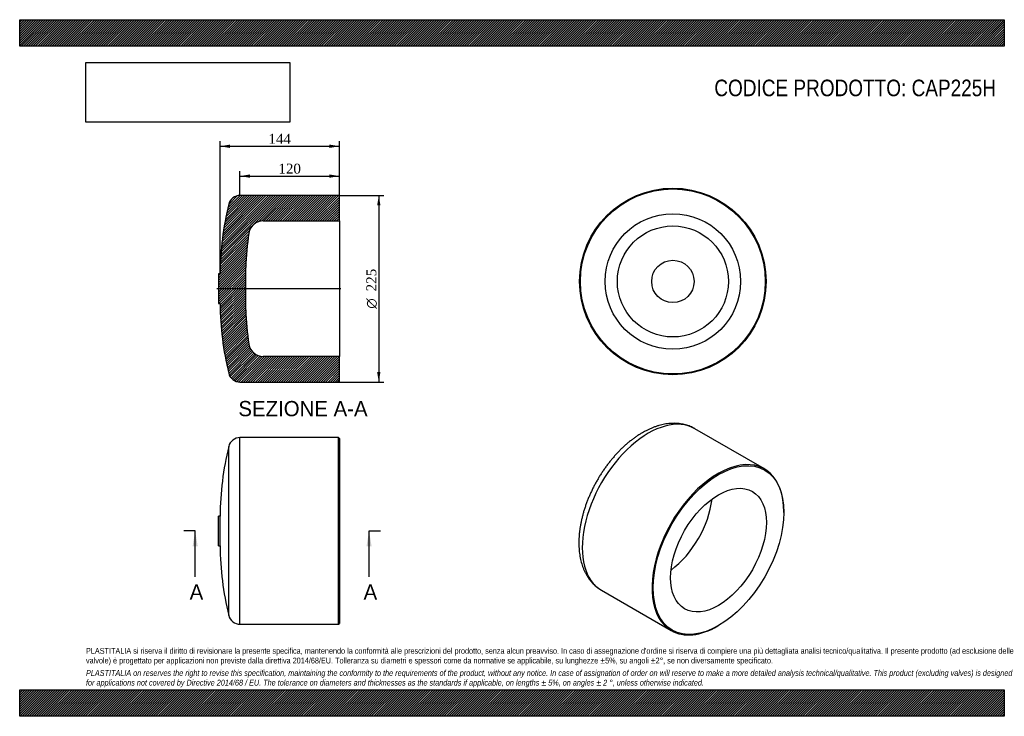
# Model space of a CAD drawing. Header units: millimetres. Extents: x 0 to 1188, y 0 to 840.
import ezdxf
from ezdxf.enums import TextEntityAlignment as Align
from ezdxf.lldxf.tags import DXFTag

# ---------------------------------------------------------------- set-up
doc = ezdxf.new("R2010")
doc.units = ezdxf.units.MM
doc.header["$LTSCALE"] = 4
for name, color, linetype in [('CAP225H', 7, 'Continuous'), ('Default', 7, 'Continuous'), ('DV3_Default', 7, 'Continuous')]:
    doc.layers.add(name, color=color, linetype=linetype)
doc.styles.add('SEACAD_Solid_Edge_ANSI', font='seans.ttf')
doc.styles.add('SEACAD_Solid_Edge_ANSI1_Symbols', font='semeca1.ttf')
doc.styles.add('SEACAD_Times_New_Roman', font='times.ttf')
tags = doc.linetypes.add('CENTER2', pattern=[28.575000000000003, 19.05, -3.175, 3.175, -3.175]).pattern_tags.tags
tags[10:11] = [DXFTag(74, 4), DXFTag(75, 0), DXFTag(340, '0'), DXFTag(46, 0.0), DXFTag(50, 0.0), DXFTag(44, 0.0), DXFTag(45, 0.0)]
tags[8:9] = [DXFTag(74, 4), DXFTag(75, 0), DXFTag(340, '0'), DXFTag(46, 0.0), DXFTag(50, 0.0), DXFTag(44, 0.0), DXFTag(45, 0.0)]
tags[6:7] = [DXFTag(74, 4), DXFTag(75, 0), DXFTag(340, '0'), DXFTag(46, 0.0), DXFTag(50, 0.0), DXFTag(44, 0.0), DXFTag(45, 0.0)]
tags[4:5] = [DXFTag(74, 4), DXFTag(75, 0), DXFTag(340, '0'), DXFTag(46, 0.0), DXFTag(50, 0.0), DXFTag(44, 0.0), DXFTag(45, 0.0)]
doc.dimstyles.new('ANSImm', dxfattribs={"dimtxt": 12, "dimasz": 12, "dimexe": 6, "dimexo": 0, "dimgap": 3, "dimtad": 1, "dimdsep": 46, "dimtxsty": 'SEACAD_Times_New_Roman', "dimblk1": '_SE_FILLED', "dimblk2": '_SE_FILLED', "dimsah": 1, "dimcen": 6, "dimazin": 0, "dimtfac": 0.85, "dimtdec": 3, "dimtofl": 0, "dimtmove": 0, "dimatfit": 3, "dimfxl": 1, "dimarcsym": 0})
picture_1 = doc.add_image_def('image1.jpg', size_in_pixel=(4302, 1260))
pattern_1 = [(45, (0, 0), (-1.414213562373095, 1.414213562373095), [])]

# ---------------------------------------------------------------- blocks, each defined once
blk = doc.blocks.new('SE')
at = {"layer": 'CAP225H', "color": 7, "linetype": 'Continuous'}
for p, q in [((265.7757146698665, 110.996577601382), (265.7757146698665, 335.9965776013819)), ((384.7757146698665, 335.996577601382), (265.7757146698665, 335.996577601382)), ((384.7757146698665, 110.996577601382), (384.7757146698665, 335.996577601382)), ((385.7757146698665, 334.996577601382), (384.7757146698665, 335.996577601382)), ((385.7757146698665, 334.996577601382), (385.7757146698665, 111.996577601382)), ((252.1817164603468, 121.6494575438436), (252.1817164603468, 325.3436976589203)), ((239.775714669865, 205.4965776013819), (239.775714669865, 241.4965776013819)), ((241.775714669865, 241.496577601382), (239.775714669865, 241.496577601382)), ((241.775714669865, 205.4965776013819), (241.775714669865, 241.496577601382)), ((239.775714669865, 205.4965776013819), (241.775714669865, 205.4965776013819)), ((265.7757146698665, 110.996577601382), (384.7757146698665, 110.996577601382)), ((384.7757146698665, 110.996577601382), (385.7757146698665, 111.996577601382))]:
    blk.add_line(p, q, dxfattribs=at)
for centre, radius, start, end in [((265.7757146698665, 321.996577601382), 14, 90, 166.1677521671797), ((600.7857627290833, 239.5102601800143), 359.0155429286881, 166.1677521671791, 179.6829992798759), ((600.7857627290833, 207.4828950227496), 359.0155429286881, 180.317000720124, 193.8322478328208), ((265.7757146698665, 124.996577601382), 14, 193.8322478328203, 270)]:
    blk.add_arc(centre, radius, start, end, dxfattribs=at)
blk = doc.blocks.new('SE1')
at = {"layer": 'CAP225H', "color": 7, "linetype": 'Continuous'}
for p, q in [((898.6888025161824, 298.220551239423), (814.5430955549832, 346.8020978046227)), ((921.9883153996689, 245.9041294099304), (921.9883153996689, 246.7206259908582)), ((702.0430955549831, 151.9463819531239), (786.1888025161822, 103.3648353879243)), ((842.4388025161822, 108.9368279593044), (843.1459092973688, 109.3450762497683))]:
    blk.add_line(p, q, dxfattribs=at)
for centre, major_axis, ratio, start_param, end_param in [((758.2930955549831, 249.3742398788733), (-56.25, -97.42785792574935), 0.5773502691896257, 3.141592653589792, 6.283185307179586), ((842.4388025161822, 200.7926933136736), (-56.25000000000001, -97.42785792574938), 0.5773502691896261, 2.356194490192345, 6.283185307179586), ((778.0920854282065, 237.9432877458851), (-40.85, -70.75427548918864), 0.577350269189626, 0.9210750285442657, 2.220517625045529), ((842.4388025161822, 200.7926933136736), (-56.25000000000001, -97.42785792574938), 0.5773502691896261, 0, 0.785398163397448)]:
    blk.add_ellipse(centre, major_axis=major_axis, ratio=ratio, start_param=start_param, end_param=end_param, dxfattribs=at)
for major_axis, ratio in [((55.75000000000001, 96.561832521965), 0.5773502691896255), ((-40.84999999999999, -70.75427548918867), 0.5773502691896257)]:
    blk.add_ellipse((843.1459092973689, 200.3844450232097), major_axis=major_axis, ratio=ratio, dxfattribs=at)
for points, knots in [([(814.5319751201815, 346.8031563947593), (814.4840479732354, 346.8327734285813), (813.6419819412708, 347.352858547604), (811.7594936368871, 348.30926266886), (809.0739238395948, 349.5387657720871), (806.2671272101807, 350.5980328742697), (803.3952045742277, 351.4856857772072), (800.4475414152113, 352.2006368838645), (797.4312189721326, 352.7415115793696), (794.348541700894, 353.1067805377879), (791.2032875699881, 353.2947795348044), (787.9992236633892, 353.3038120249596), (784.7407059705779, 353.1322815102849), (781.4326724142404, 352.7788545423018), (778.0807571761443, 352.2426468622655), (774.6912048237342, 351.5233580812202), (771.271050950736, 350.6215273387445), (767.826990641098, 349.5381450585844), (764.3688989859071, 348.2764198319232), (760.8956903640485, 346.8351334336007), (757.4474874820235, 345.2333099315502), (754.1729337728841, 343.5525962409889), (752.2748847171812, 342.4809343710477), (751.2930955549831, 341.9235087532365)], [0, 0, 0, 0, 0.002467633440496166, 0.0503065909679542, 0.09812378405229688, 0.1459955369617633, 0.1940091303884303, 0.2422469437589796, 0.2907839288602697, 0.3396850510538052, 0.3890027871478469, 0.4387748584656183, 0.4890224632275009, 0.5397493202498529, 0.590941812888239, 0.6425704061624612, 0.6945923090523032, 0.7469551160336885, 0.7996009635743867, 0.8524706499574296, 0.9055072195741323, 0.9586586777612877, 1, 1, 1, 1]), ([(751.2930955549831, 341.9235087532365), (750.6160171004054, 341.5280731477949), (748.9690311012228, 340.5622246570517), (746.0034546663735, 338.69538212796), (742.6326090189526, 336.4059914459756), (739.2669236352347, 333.9513166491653), (735.9477788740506, 331.360254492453), (732.6702538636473, 328.631756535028), (729.4416982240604, 325.7729336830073), (726.265971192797, 322.7887641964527), (723.1477002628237, 319.6848529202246), (720.0911735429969, 316.4667016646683), (717.1006585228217, 313.139913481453), (714.1803315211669, 309.7101461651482), (711.3343049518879, 306.1831309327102), (708.5666234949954, 302.564671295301), (705.8812649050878, 298.8606446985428), (703.282136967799, 295.0770009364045), (700.7730737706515, 291.219759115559), (698.3578311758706, 287.2950029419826), (696.0400821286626, 283.3088746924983), (693.823441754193, 279.2676221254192), (691.7114312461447, 275.1775470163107), (689.7074688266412, 271.0449878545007), (687.8148436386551, 266.8762534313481), (686.0367409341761, 262.6776600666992), (684.3762458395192, 258.4555310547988), (682.8363443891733, 254.2161893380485), (681.4199258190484, 249.9659516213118), (680.1297860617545, 245.7111245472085), (678.9686322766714, 241.4580036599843), (677.9390880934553, 237.212876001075), (677.0436990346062, 232.9820272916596), (676.2849372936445, 228.7717547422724), (675.6652046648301, 224.588386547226), (675.1868319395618, 220.4383090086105), (674.852072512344, 216.328001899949), (674.6630873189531, 212.2640819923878), (674.621917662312, 208.253353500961), (674.7304386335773, 204.3029907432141), (674.9902664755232, 200.4206250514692), (675.4026475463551, 196.6142623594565), (675.9683631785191, 192.8921690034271), (676.6876334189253, 189.2628046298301), (677.5599881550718, 185.734841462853), (678.5841615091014, 182.3170177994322), (679.758022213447, 179.0179390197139), (681.0785586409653, 175.8458445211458), (682.5419272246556, 172.8083741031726), (684.1435697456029, 169.9123606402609), (685.8783595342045, 167.1637163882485), (687.7408468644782, 164.5673017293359), (689.7252318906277, 162.1272539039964), (691.8263146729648, 159.8460052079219), (694.0367329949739, 157.7284225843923), (696.3577159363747, 155.7672527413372), (698.7597726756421, 153.9976387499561), (700.7287456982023, 152.6933385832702), (701.7913482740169, 152.1068268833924), (702.0760630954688, 151.9502302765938)], [0, 0, 0, 0, 0.009778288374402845, 0.02801488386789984, 0.04623828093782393, 0.06445023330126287, 0.08264612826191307, 0.1008229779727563, 0.1189791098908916, 0.1371138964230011, 0.1552275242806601, 0.1733208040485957, 0.1913950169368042, 0.2094517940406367, 0.2274930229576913, 0.2455207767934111, 0.2635372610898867, 0.2815447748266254, 0.299545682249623, 0.3175423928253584, 0.3355373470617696, 0.3535330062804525, 0.3715311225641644, 0.3895340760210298, 0.4075443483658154, 0.4255644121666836, 0.4435967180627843, 0.4616436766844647, 0.4797076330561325, 0.4977908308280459, 0.515895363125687, 0.534023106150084, 0.5521756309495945, 0.5703540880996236, 0.5885590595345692, 0.6067903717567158, 0.6250468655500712, 0.6433261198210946, 0.6616241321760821, 0.6799349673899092, 0.6982486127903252, 0.7165517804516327, 0.7348298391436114, 0.753065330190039, 0.7712383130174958, 0.7893270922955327, 0.8073093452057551, 0.8251635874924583, 0.8428708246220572, 0.8604161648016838, 0.8777901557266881, 0.8949896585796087, 0.9120181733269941, 0.9288856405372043, 0.9456078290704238, 0.9622054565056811, 0.9787031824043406, 0.9951285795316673, 1, 1, 1, 1])]:
    blk.add_open_spline(points, degree=3, knots=knots, dxfattribs=at)
blk = doc.blocks.new('SE3')
at = {"color": 7, "linetype": 'Continuous', "style": 'SEACAD_Solid_Edge_ANSI'}
blk.add_text('A', height=18.4, dxfattribs=at).set_placement((414.910917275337, 159.096577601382), align=Align.TOP_LEFT)
blk = doc.blocks.new('SE4')
at = {"color": 7, "linetype": 'Continuous', "style": 'SEACAD_Solid_Edge_ANSI'}
blk.add_text('A', height=18.4, dxfattribs=at).set_placement((205.0627660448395, 159.096577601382), align=Align.TOP_LEFT)
blk = doc.blocks.new('SEANNOT_GROUP')
at = {"linetype": 'Continuous'}
blk.add_hatch(color=7, dxfattribs=at).paths.add_polyline_path([(424.6101421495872, 205.0965771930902), (421.5434754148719, 223.496577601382), (418.4768086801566, 205.0965771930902)])
at = {"color": 7, "linetype": 'Continuous'}
blk.add_lwpolyline([(421.5434754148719, 168.296577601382), (421.5434754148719, 223.496577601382)], dxfattribs=at)
blk = doc.blocks.new('SEANNOT_GROUP1')
at = {"linetype": 'Continuous'}
blk.add_hatch(color=7, dxfattribs=at).paths.add_polyline_path([(214.7619909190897, 205.0965771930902), (211.6953241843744, 223.496577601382), (208.6286574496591, 205.0965771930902)])
at = {"color": 7, "linetype": 'Continuous'}
blk.add_lwpolyline([(211.6953241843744, 168.296577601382), (211.6953241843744, 223.496577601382)], dxfattribs=at)
blk = doc.blocks.new('SE2')
at = {"layer": 'Default', "color": 7, "linetype": 'CENTER2'}
for p, q in [((211.6953241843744, 223.496577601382), (197.8953241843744, 223.496577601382)), ((421.5434754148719, 223.496577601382), (435.3434754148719, 223.496577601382))]:
    blk.add_line(p, q, dxfattribs=at)
at = {"layer": 'Default', "color": 7, "linetype": 'CENTER2', "const_width": 0.0001}
blk.add_lwpolyline([(421.5434754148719, 223.496577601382), (211.6953241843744, 223.496577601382)], dxfattribs=at)
at = {"layer": 'Default'}
for name in ['SEANNOT_GROUP1', 'SEANNOT_GROUP', 'SE4', 'SE3']:
    blk.add_blockref(name, (0, 0), dxfattribs=at)
blk = doc.blocks.new('SE5')
at = {"layer": 'CAP225H', "linetype": 'Continuous'}
h = blk.add_hatch(dxfattribs=at)
h.set_pattern_fill('LINE', scale=0.6299212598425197, angle=45, style=0)
h.set_pattern_definition(pattern_1)
edge = h.paths.add_edge_path()
edge.add_line((384.7757146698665, 403.111144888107), (385.7757146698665, 404.111144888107))
edge.add_line((385.7757146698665, 404.111144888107), (385.7757146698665, 433.9111448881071))
edge.add_line((385.7757146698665, 433.9111448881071), (293.7757146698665, 433.9111448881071))
edge.add_arc((293.7757146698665, 451.3426709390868), 17.43152605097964, 188.9324760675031, 270, ccw=False)
edge.add_arc((600.7857627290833, 499.5974623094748), 328.2106992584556, 181.6678670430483, 188.9324760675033, ccw=False)
edge.add_line((272.7141130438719, 490.0446731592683), (272.7141130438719, 541.1776166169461))
edge.add_arc((600.7857627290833, 531.6248274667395), 328.2106992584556, 171.0675239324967, 178.3321329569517, ccw=False)
edge.add_arc((293.7757146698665, 579.8796188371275), 17.43152605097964, 90, 171.0675239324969, ccw=False)
edge.add_line((293.7757146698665, 597.3111448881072), (385.7757146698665, 597.3111448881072))
edge.add_line((385.7757146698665, 597.3111448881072), (385.7757146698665, 627.1111448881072))
edge.add_line((385.7757146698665, 627.1111448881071), (384.7757146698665, 628.1111448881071))
edge.add_line((384.7757146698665, 628.1111448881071), (265.7757146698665, 628.1111448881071))
edge.add_arc((265.7757146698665, 614.1111448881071), 14, 90, 166.1677521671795)
edge.add_arc((600.7857627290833, 531.6248274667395), 359.0155429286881, 166.1677521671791, 179.6829992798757)
edge.add_line((241.775714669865, 533.6111448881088), (239.775714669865, 533.6111448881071))
edge.add_line((239.775714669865, 533.6111448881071), (239.775714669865, 497.6111448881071))
edge.add_line((239.775714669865, 497.6111448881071), (241.775714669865, 497.6111448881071))
edge.add_arc((600.7857627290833, 499.5974623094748), 359.0155429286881, 180.317000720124, 193.8322478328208)
edge.add_arc((265.7757146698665, 417.1111448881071), 14, 193.8322478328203, 270)
edge.add_line((265.7757146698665, 403.1111448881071), (384.7757146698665, 403.111144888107))
at = {"layer": 'CAP225H', "color": 7, "linetype": 'Continuous'}
for p, q in [((384.7757146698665, 628.1111448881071), (265.7757146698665, 628.1111448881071)), ((385.7757146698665, 627.1111448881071), (384.7757146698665, 628.1111448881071)), ((385.7757146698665, 597.3111448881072), (385.7757146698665, 627.1111448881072)), ((293.7757146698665, 597.3111448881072), (385.7757146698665, 597.3111448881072)), ((385.7757146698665, 597.3111448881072), (385.7757146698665, 433.9111448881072)), ((272.7141130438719, 490.0446731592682), (272.7141130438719, 541.177616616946)), ((239.775714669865, 533.6111448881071), (239.775714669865, 497.6111448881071)), ((241.7757146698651, 533.6111448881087), (239.775714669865, 533.6111448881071)), ((239.775714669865, 497.6111448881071), (241.775714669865, 497.6111448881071)), ((385.7757146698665, 433.9111448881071), (293.7757146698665, 433.9111448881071)), ((385.7757146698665, 404.111144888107), (385.7757146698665, 433.9111448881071)), ((384.7757146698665, 403.111144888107), (385.7757146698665, 404.111144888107)), ((265.7757146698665, 403.1111448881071), (384.7757146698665, 403.111144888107))]:
    blk.add_line(p, q, dxfattribs=at)
for centre, radius, start, end in [((265.7757146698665, 614.1111448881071), 14.00000000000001, 90, 166.1677521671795), ((600.7857627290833, 531.6248274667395), 359.0155429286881, 166.1677521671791, 179.6829992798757), ((293.7757146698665, 579.8796188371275), 17.43152605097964, 90, 171.0675239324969), ((600.7857627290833, 531.6248274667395), 328.2106992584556, 171.0675239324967, 178.3321329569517), ((600.7857627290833, 499.5974623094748), 359.0155429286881, 180.3170007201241, 193.8322478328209), ((600.7857627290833, 499.5974623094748), 328.2106992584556, 181.6678670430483, 188.9324760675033), ((293.7757146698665, 451.3426709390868), 17.43152605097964, 188.9324760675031, 270), ((265.7757146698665, 417.1111448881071), 14, 193.8322478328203, 270)]:
    blk.add_arc(centre, radius, start, end, dxfattribs=at)
at = {"layer": 'DV3_Default', "color": 7, "linetype": 'CENTER2'}
blk.add_line((387.5257146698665, 515.6111448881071), (238.025714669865, 515.6111448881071), dxfattribs=at)
blk = doc.blocks.new('SE6')
at = {"layer": 'CAP225H', "color": 7, "linetype": 'Continuous'}
for radius in [112.5, 111.5, 81.69999999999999, 66.97507312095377, 25.56647172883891]:
    blk.add_circle((788.0845077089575, 524.3753021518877), radius, dxfattribs=at)
blk = doc.blocks.new('GDimGGroup')
at = {"layer": 'Default', "linetype": 'Continuous'}
for points in [[(435.2843103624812, 616.111144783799), (433.2843103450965, 628.1111448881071), (431.2843103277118, 616.111144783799)], [(435.2843103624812, 415.1111509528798), (431.2843103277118, 415.1111509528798), (433.2843103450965, 403.1111508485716)]]:
    blk.add_hatch(color=7, dxfattribs=at).paths.add_polyline_path(points)
at = {"layer": 'Default', "color": 7, "linetype": 'Continuous'}
for p, q in [((384.7757146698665, 628.1111448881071), (439.2843103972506, 628.1111448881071)), ((433.2843103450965, 628.1111448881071), (433.2843103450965, 403.1111508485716)), ((384.7757146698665, 403.111144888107), (439.2843103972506, 403.111144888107))]:
    blk.add_line(p, q, dxfattribs=at)
for s, style, p in [('225', 'SEACAD_Times_New_Roman', (418.2843103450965, 512.4039640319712)), ('O', 'SEACAD_Solid_Edge_ANSI1_Symbols', (418.2843103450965, 491.5197535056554))]:
    blk.add_text(s, height=12, rotation=90, dxfattribs=dict(at, style=style)).set_placement(p, align=Align.TOP_LEFT)
blk = doc.blocks.new('DMBLK28')
at = {"layer": 'Default', "linetype": 'Continuous'}
for points in [[(277.7757147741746, 653.3860844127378), (265.7757146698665, 651.3860843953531), (277.7757147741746, 649.3860843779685)], [(373.7757118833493, 653.3860844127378), (373.7757118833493, 649.3860843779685), (385.7757119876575, 651.3860843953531)]]:
    blk.add_hatch(color=7, dxfattribs=at).paths.add_polyline_path(points)
at = {"layer": 'Default', "color": 7, "linetype": 'Continuous'}
for p, q in [((265.7757146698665, 628.1111448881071), (265.7757146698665, 657.3860844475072)), ((385.7757146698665, 627.1111448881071), (385.7757146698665, 657.3860844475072)), ((265.7757146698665, 651.3860843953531), (385.7757119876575, 651.3860843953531))]:
    blk.add_line(p, q, dxfattribs=at)
at = {"layer": 'Default', "color": 7, "linetype": 'Continuous', "style": 'SEACAD_Times_New_Roman'}
blk.add_text('120', height=12, dxfattribs=at).set_placement((312.1264242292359, 666.3860843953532), align=Align.TOP_LEFT)
blk = doc.blocks.new('_SE_FILLED')
at = {"color": 0}
blk.add_line((0, 0), (-1, 0), dxfattribs=at)
blk.add_solid([(0, 0), (-1, -0.1665), (-1, 0.1665), (0, 0)], dxfattribs=at)
blk = doc.blocks.new('DMBLK29')
at = {"layer": 'Default', "linetype": 'Continuous'}
for points in [[(253.7757147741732, 689.3860918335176), (241.775714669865, 687.386091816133), (253.7757147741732, 685.3860917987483)], [(373.7757083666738, 689.3860918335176), (373.7757083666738, 685.3860917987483), (385.775708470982, 687.386091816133)]]:
    blk.add_hatch(color=7, dxfattribs=at).paths.add_polyline_path(points)
at = {"layer": 'Default', "color": 7, "linetype": 'Continuous'}
for p, q in [((241.775714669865, 533.6111448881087), (241.775714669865, 693.386091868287)), ((385.7757146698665, 597.3111448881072), (385.7757146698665, 693.386091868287)), ((241.775714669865, 687.386091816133), (385.775708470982, 687.386091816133))]:
    blk.add_line(p, q, dxfattribs=at)
at = {"layer": 'Default', "color": 7, "linetype": 'Continuous', "style": 'SEACAD_Times_New_Roman'}
blk.add_text('144', height=12, dxfattribs=at).set_placement((300.1264224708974, 702.386091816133), align=Align.TOP_LEFT)

msp = doc.modelspace()

# ---------------------------------------------------------------- hatches: boundary and pattern name
at = {"layer": 'Default', "linetype": 'Continuous'}
h = msp.add_hatch(dxfattribs=at)
h.set_pattern_fill('LINE', scale=0.6299212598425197, angle=45, style=0)
h.set_pattern_definition(pattern_1)
h.paths.add_polyline_path([(1188, 808.0000131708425), (1188, 840.0000131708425), (1.020126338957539e-05, 840.0000131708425), (1.020126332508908e-05, 808.0000131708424)])
for points in [[(1188, 808.0000131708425), (1188, 840.0000131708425), (1.020126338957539e-05, 840.0000131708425), (1.020126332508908e-05, 808.0000131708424)], [(1187.999983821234, -1.146095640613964e-05), (1187.999983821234, 31.99999999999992), (-1.61787658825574e-05, 31.99999999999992), (-1.61787658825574e-05, -1.146095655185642e-05)]]:
    msp.add_hatch(color=7, dxfattribs=at).paths.add_polyline_path(points)
h = msp.add_hatch(dxfattribs=at)
h.set_pattern_fill('LINE', scale=0.6299212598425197, angle=45, style=0)
h.set_pattern_definition(pattern_1)
h.paths.add_polyline_path([(1187.999983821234, -1.146095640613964e-05), (1187.999983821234, 31.99999999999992), (-1.61787658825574e-05, 31.99999999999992), (-1.61787658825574e-05, -1.146095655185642e-05)])

# ---------------------------------------------------------------- linework, layer by layer
at = {"layer": 'Default', "color": 7, "linetype": 'Continuous'}
for p, q in [((1.020126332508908e-05, 840.0000131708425), (1188, 840.0000131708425)), ((1.020126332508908e-05, 808.0000131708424), (1.020126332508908e-05, 840.0000131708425)), ((1188, 840.0000131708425), (1188, 808.0000131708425)), ((1188, 808.0000131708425), (1.020126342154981e-05, 808.0000131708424)), ((-1.61787658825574e-05, 31.99999999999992), (1187.999983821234, 31.99999999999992)), ((-1.61787658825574e-05, -1.146095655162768e-05), (-1.61787658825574e-05, 31.99999999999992)), ((1187.999983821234, 31.99999999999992), (1187.999983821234, -1.146095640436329e-05)), ((1187.999983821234, -1.146095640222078e-05), (-1.617876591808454e-05, -1.146095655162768e-05))]:
    msp.add_line(p, q, dxfattribs=at)

# ---------------------------------------------------------------- block references
at = {"layer": 'Default'}
for name in ['SE6', 'SE5', 'GDimGGroup', 'SE1', 'SE', 'SE2']:
    msp.add_blockref(name, (0, 0), dxfattribs=at)

# ---------------------------------------------------------------- texts
at = {"layer": 'Default', "color": 7, "linetype": 'Continuous', "style": 'SEACAD_Solid_Edge_ANSI'}
msp.add_text('SEZIONE A-A', height=18.4, dxfattribs=at).set_placement((263.8962325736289, 380.2167232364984), align=Align.TOP_LEFT)
at = {"layer": 'Default', "attachment_point": 1}
for s, insert, char_height, width in [('{\\fArial Narrow|b0||i0||c0|p34;\\C7;\\H20.;\\W1.;CODICE PRODOTTO: CAP225H}', (838.1114572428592, 767.7367112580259), 20, 340.6454949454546), ("{\\fArial Narrow|b0||i0||c0|p34;\\C7;\\H7.;\\W1.;PLASTITALIA si riserva il diritto di revisionare la presente specifica, mantenendo la conformità alle prescrizioni del prodotto, senza alcun preavviso. In caso di assegnazione d'ordine si riserva di compiere una più dettagliata analisi tecnico/qualitativa. Il presente prodotto (ad esclusione delle \\P}{\\fArial Narrow|b0||i0||c0|p34;\\C7;\\H7.;\\W1.;valvole) è progettato per applicazioni non previste dalla direttiva 2014/68/EU. Tolleranza su diametri e spessori come da normative se applicabile, su lunghezze ±5%, su angoli ±2°, se non diversamente specificato.\\P}{\\fArial Narrow|b0||i0||c0|p34;\\C7;\\H2.;\\W1.;   \\P}{\\fArial Narrow|b0||i1||c0|p34;\\C7;\\H7.;\\W1.;PLASTITALIA on reserves the right to revise this specification, maintaining the conformity to the requirements of the product, without any notice. In case of assignation of order on will reserve to make a more detailed analysis technical/qualitative. This product (excluding valves) is designed \\P}{\\fArial Narrow|b0||i1||c0|p34;\\C7;\\H7.;\\W1.;for applications not covered by Directive 2014/68 / EU. The tolerance on diameters and thicknesses as the standards if applicable, on lengths ± 5%, on angles ± 2 °, unless otherwise indicated.\\P}", (79.9999838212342, 82.40946089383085), 7, 1028)]:
    msp.add_mtext(s, dxfattribs=dict(at, insert=insert, char_height=char_height, width=width))

# ---------------------------------------------------------------- dimensions: what is measured, and where the dimension line sits
at = {"layer": 'Default', "color": 7, "linetype": 'Continuous'}
for base, p1, p2, picture, middle in [((385.7757146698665, 687.386091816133), (241.775714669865, 533.6111448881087), (385.7757146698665, 597.3111448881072), 'DMBLK29', (313.7757115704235, 687.386091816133)), ((385.7757146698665, 651.3860843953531), (265.7757146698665, 628.1111448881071), (385.7757146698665, 627.1111448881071), 'DMBLK28', (325.775713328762, 651.3860843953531))]:
    dim = msp.add_linear_dim(base=base, p1=p1, p2=p2, text='\\A1;<>', dimstyle='ANSImm', dxfattribs=at)
    dim.commit()
    dim.dimension.update_dxf_attribs({"geometry": picture, "text_midpoint": middle, "dimtype": 160})

# ---------------------------------------------------------------- pictures from other files: only their frames are drawn
image = msp.add_image(picture_1, insert=(80.00001020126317, 716.4127117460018), size_in_units=(245.82857142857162, 72.00000000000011))
image.dxf.flags = 7

doc.saveas('drawing.dxf')
